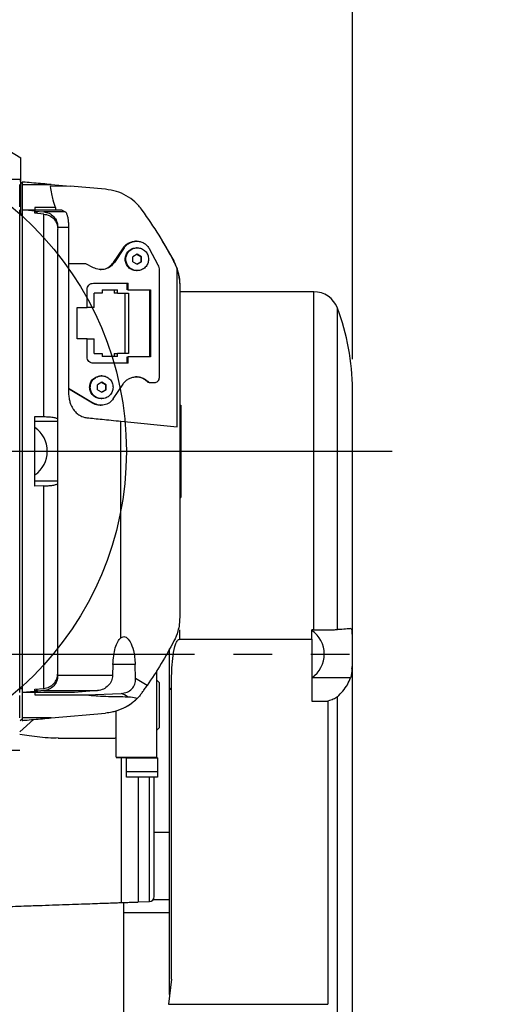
# Model space of a CAD drawing. Extents: x 0 to 841, y 0 to 594.
# Tile 36 of 142: x 105 to 121, y 364 to 396. Entities that reach past the tile are written whole.
import ezdxf

# ---------------------------------------------------------------- set-up
doc = ezdxf.new("R2010")
doc.units = 0
doc.linetypes.add('PHANTOM', pattern=[12.7, 6.35, -1.27, 1.27, -1.27, 1.27, -1.27])
doc.layers.get('0').update_dxf_attribs({"linetype": 'CONTINUOUS'})
doc.styles.add('SLDTEXTSTYLE0', font='TXT', dxfattribs={"width": 0.75})
doc.styles.add('SLDTEXTSTYLE2', font='TXT', dxfattribs={"width": 0.7})
doc.styles.add('SLDTEXTSTYLE3', font='TXT', dxfattribs={"width": 0.6875})
doc.dimstyles.new('SLDDIMSTYLE16', dxfattribs={"dimtxt": 3.5, "dimasz": 3.556, "dimexe": 0, "dimexo": 0.0625, "dimgap": 0.875, "dimtad": 1, "dimlfac": 2.5, "dimrnd": 1e-09, "dimzin": 12, "dimtxsty": 'SLDTEXTSTYLE0', "dimblk1": 'NONE', "dimblk2": 'NONE', "dimsah": 1, "dimcen": 0, "dimazin": 3, "dimtol": 1, "dimtp": 0.018, "dimtfac": 1, "dimtdec": 3, "dimtmove": 0, "dimatfit": 3, "dimtolj": 1})
doc.dimstyles.new('SLDDIMSTYLE17', dxfattribs={"dimtxt": 3.5, "dimasz": 3.556, "dimexe": 0, "dimexo": 0.0625, "dimgap": 0.875, "dimtad": 1, "dimlfac": 2.5, "dimrnd": 1e-09, "dimzin": 12, "dimtxsty": 'SLDTEXTSTYLE0', "dimblk1": 'NONE', "dimblk2": 'NONE', "dimsah": 1, "dimcen": 0, "dimazin": 3, "dimtol": 1, "dimtp": 0.012, "dimtfac": 1, "dimtdec": 3, "dimtmove": 0, "dimatfit": 3, "dimtolj": 1})
doc.dimstyles.new('SLDDIMSTYLE18', dxfattribs={"dimtxt": 3.5, "dimasz": 3.556, "dimexe": 0, "dimexo": 0.0625, "dimgap": 0.875, "dimtad": 1, "dimlfac": 2.5, "dimrnd": 1e-09, "dimzin": 12, "dimtxsty": 'SLDTEXTSTYLE0', "dimblk1": 'NONE', "dimblk2": 'NONE', "dimsah": 1, "dimcen": 0, "dimazin": 3, "dimtol": 1, "dimtp": 0.01, "dimtfac": 1, "dimtmove": 0, "dimatfit": 3, "dimtolj": 1})
doc.dimstyles.new('SLDDIMSTYLE2', dxfattribs={"dimtxt": 3.5, "dimasz": 3.556, "dimexe": 0, "dimexo": 0.0625, "dimgap": 0.875, "dimtad": 1, "dimlfac": 6, "dimrnd": 1e-09, "dimzin": 12, "dimtxsty": 'SLDTEXTSTYLE0', "dimsah": 1, "dimcen": 0.09, "dimazin": 3, "dimtfac": 1, "dimtofl": 0, "dimtmove": 0, "dimatfit": 3, "dimtolj": 1, "dimtzin": 12})

# ---------------------------------------------------------------- blocks, each defined once
blk = doc.blocks.new('_D_29')
at = {"color": 7, "linetype": 'CONTINUOUS'}
for p, q in [((80.243, 384.714), (80.243, 402.773)), ((115.909, 384.714), (115.909, 402.773)), ((115.909, 401.773), (80.243, 401.773))]:
    blk.add_line(p, q, dxfattribs=at)
for points in [[(80.243, 401.773), (83.799, 401.392), (83.799, 402.154)], [(115.909, 401.773), (112.353, 402.154), (112.353, 401.392)]]:
    blk.add_solid(points, dxfattribs=at)
at = {"color": 7, "linetype": 'CONTINUOUS', "char_height": 3.5, "attachment_point": 1, "style": 'SLDTEXTSTYLE0'}
for s, insert in [('(IP-model: 216)', (86.46, 406.285, -45.275)), ('214', (77.389, 406.285, -45.275))]:
    blk.add_mtext(s, dxfattribs=dict(at, insert=insert))
blk = doc.blocks.new('SW_CENTERMARKSYMBOL_7')
at = {"color": 0, "linetype": 'CONTINUOUS'}
blk.add_line((0.833, 0), (19.135, 0), dxfattribs=at)
blk = doc.blocks.new('_D_70')
at = {"color": 7, "linetype": 'CONTINUOUS'}
for centre, start, end in [((568.276, 493.681), 153.4349, 206.5651), ((564.64, 493.681), 333.4349, 26.5651)]:
    blk.add_arc(centre, 10.12, start, end, dxfattribs=at)
at = {"color": 7, "linetype": 'CONTINUOUS', "char_height": 3.5, "attachment_point": 1}
for s, insert, style in [('0.018', (562.054, 498.192, -108.66), 'SLDTEXTSTYLE0'), ('+', (559.225, 498.192, -108.66), 'SLDTEXTSTYLE0'), ('depth 3', (576.072, 493.72, -108.66), 'SLDTEXTSTYLE0'), ('%%c', (539.345, 493.667, -108.66), 'SLDTEXTSTYLE0'), ('12 H7', (544.623, 493.72, -108.66), 'SLDTEXTSTYLE2'), ('0', (562.054, 493.667, -108.66), 'SLDTEXTSTYLE0')]:
    blk.add_mtext(s, dxfattribs=dict(at, insert=insert, style=style))
blk = doc.blocks.new('_NONE')
blk = doc.blocks.new('_D_71')
at = {"color": 7, "linetype": 'CONTINUOUS'}
for centre, start, end in [((561.062, 536.749), 153.4349, 206.5651), ((557.426, 536.749), 333.4349, 26.5651)]:
    blk.add_arc(centre, 10.12, start, end, dxfattribs=at)
at = {"color": 7, "linetype": 'CONTINUOUS', "char_height": 3.5, "attachment_point": 1}
for s, insert, style in [('0.012', (554.839, 541.26, -108.66), 'SLDTEXTSTYLE0'), ('+', (552.01, 541.26, -108.66), 'SLDTEXTSTYLE0'), ('depth 4', (568.858, 536.788, -108.66), 'SLDTEXTSTYLE0'), ('%%c', (534.716, 536.735, -108.66), 'SLDTEXTSTYLE0'), ('4 H7', (539.995, 536.788, -108.66), 'SLDTEXTSTYLE3'), ('0', (554.839, 536.735, -108.66), 'SLDTEXTSTYLE0')]:
    blk.add_mtext(s, dxfattribs=dict(at, insert=insert, style=style))
blk = doc.blocks.new('_D_72')
at = {"color": 7, "linetype": 'CONTINUOUS'}
for centre, start, end in [((561.427, 563.816), 153.4349, 206.5651), ((555.205, 563.816), 333.4349, 26.5651)]:
    blk.add_arc(centre, 10.12, start, end, dxfattribs=at)
at = {"color": 7, "linetype": 'CONTINUOUS', "char_height": 3.5, "attachment_point": 1}
for s, insert, style in [('0.01', (555.205, 568.328, -108.66), 'SLDTEXTSTYLE0'), ('+', (552.375, 568.328, -108.66), 'SLDTEXTSTYLE0'), ('depth 5', (566.637, 563.855, -108.66), 'SLDTEXTSTYLE0'), ('2x', (530.254, 563.855, -108.66), 'SLDTEXTSTYLE0'), ('%%c', (535.081, 563.802, -108.66), 'SLDTEXTSTYLE0'), ('3 H7', (540.36, 563.855, -108.66), 'SLDTEXTSTYLE3'), ('0', (555.205, 563.802, -108.66), 'SLDTEXTSTYLE0')]:
    blk.add_mtext(s, dxfattribs=dict(at, insert=insert, style=style))

msp = doc.modelspace()

# ---------------------------------------------------------------- linework, layer by layer
at = {"color": 7, "linetype": 'CONTINUOUS'}
for p, q in [((104.5836, 391.5848), (105.0345, 391.3113)), ((105.0345, 389.6006), (105.0345, 391.3113)), ((105.0158, 390.5406), (105.0158, 390.606)), ((105.0158, 390.5273), (105.0761, 390.4748)), ((105.0761, 390.5226), (105.0761, 390.4393)), ((105.0761, 390.4393), (106.0287, 390.4393)), ((106.654, 390.3846), (105.9928, 390.3736)), ((106.0287, 390.4393), (106.654, 390.3846)), ((107.8105, 390.2834), (106.654, 390.3846)), ((105.4928, 389.5695), (105.0761, 389.606)), ((106.1719, 389.6813), (105.4928, 389.6813)), ((105.4928, 389.6813), (105.4928, 389.606)), ((106.1719, 389.6813), (106.1722, 389.606)), ((106.3601, 389.606), (106.4895, 389.5438)), ((104.9928, 389.4765), (105.0761, 389.4765)), ((105.0345, 389.6006), (105.0158, 389.6006)), ((105.0345, 389.4765), (105.0345, 389.6006)), ((105.4928, 389.4969), (105.4928, 389.5695)), ((105.4928, 389.5695), (105.7864, 389.5438)), ((105.7864, 389.4713), (105.4928, 389.4969)), ((105.5839, 389.4933), (105.4933, 389.5622)), ((106.4895, 389.5438), (105.7864, 389.5438)), ((105.7864, 382.8261), (105.7864, 389.4713)), ((106.2428, 389.0036), (106.2428, 389.0457)), ((106.2428, 389.0457), (106.5954, 389.0457)), ((106.5954, 389.0457), (106.5954, 383.6196)), ((109.6377, 388.6524), (110.0567, 387.9148)), ((108.0748, 387.8859), (108.3963, 388.3666)), ((108.4259, 388.3666), (108.1044, 387.8859)), ((108.3963, 388.3666), (108.4259, 388.3666)), ((108.8281, 388.581), (108.7961, 388.581)), ((108.8499, 388.3643), (108.8261, 388.3643)), ((109.5384, 387.7961), (109.2516, 388.3275)), ((108.8488, 388.1529), (108.7074, 388.0711)), ((108.7074, 387.9075), (108.7074, 388.0711)), ((108.9686, 388.0711), (108.838, 388.1466)), ((108.9903, 388.0711), (108.8488, 388.1529)), ((108.9686, 388.0711), (108.9903, 388.0711)), ((108.9686, 388.0711), (108.9686, 387.9075)), ((108.9903, 387.9075), (108.9903, 388.0711)), ((107.1651, 387.841), (106.5954, 387.841)), ((107.415, 387.71), (107.1651, 387.841)), ((108.1044, 387.8859), (108.0748, 387.8859)), ((108.7074, 387.9075), (108.8488, 387.8257)), ((108.838, 387.832), (108.9686, 387.9075)), ((108.8488, 387.8257), (108.9903, 387.9075)), ((108.9903, 387.9075), (108.9686, 387.9075)), ((110.055, 387.9148), (110.158, 387.6712)), ((110.158, 382.491), (110.158, 387.6712)), ((108.8261, 387.6143), (108.8499, 387.6143)), ((109.5784, 384.106), (109.5784, 387.6376)), ((110.1811, 387.5766), (110.2076, 387.5046)), ((107.4139, 387.2035), (108.5473, 387.2035)), ((108.5177, 386.9868), (108.5177, 387.2035)), ((108.5473, 386.9868), (108.5473, 387.2035)), ((110.242, 387.1987), (110.2427, 387.1641)), ((110.2428, 387.1462), (110.2428, 376.2324)), ((107.205, 386.406), (107.205, 386.9943)), ((107.7021, 386.881), (107.4358, 386.881)), ((107.4358, 386.406), (107.4358, 386.881)), ((107.7021, 386.981), (108.2015, 386.981)), ((107.7021, 386.981), (107.7021, 386.881)), ((108.0881, 386.981), (108.0881, 386.881)), ((108.2015, 386.881), (108.0881, 386.881)), ((108.2015, 386.881), (108.2015, 386.981)), ((108.2015, 386.881), (108.5676, 386.881)), ((108.4542, 384.8976), (108.4542, 386.881)), ((108.5473, 386.9868), (108.5177, 386.9868)), ((108.5473, 386.9868), (109.2838, 386.9868)), ((108.5676, 386.881), (108.5676, 384.8976)), ((109.2542, 386.9868), (109.2542, 384.7918)), ((109.2838, 386.9868), (109.2838, 384.7918)), ((114.639, 386.9226), (110.2428, 386.9226)), ((106.883, 386.406), (107.205, 386.406)), ((106.883, 385.3726), (106.883, 386.406)), ((107.4358, 386.406), (107.205, 386.406)), ((107.205, 385.3726), (106.883, 385.3726)), ((107.205, 384.7843), (107.205, 385.3726)), ((107.205, 385.3726), (107.4358, 385.3726)), ((107.4358, 384.8976), (107.4358, 385.3726)), ((107.4358, 384.8976), (107.7021, 384.8976)), ((107.7021, 384.8976), (107.7021, 384.7976)), ((108.2015, 384.7976), (107.7021, 384.7976)), ((108.0881, 384.8976), (108.0881, 384.7976)), ((108.0881, 384.8976), (108.2015, 384.8976)), ((108.2015, 384.7976), (108.2015, 384.8976)), ((108.5676, 384.8976), (108.2015, 384.8976)), ((108.5177, 384.5751), (108.5177, 384.7918)), ((108.5177, 384.7918), (108.5473, 384.7918)), ((108.5473, 384.5751), (108.5473, 384.7918)), ((109.2838, 384.7918), (108.5473, 384.7918)), ((108.5473, 384.5751), (107.4139, 384.5751)), ((107.6848, 384.1643), (107.661, 384.1643)), ((107.6838, 383.9529), (107.5423, 383.8711)), ((107.5423, 383.7075), (107.5423, 383.8711)), ((107.8035, 383.8711), (107.6729, 383.9466)), ((107.8252, 383.8711), (107.6838, 383.9529)), ((107.8035, 383.8711), (107.8252, 383.8711)), ((107.8035, 383.8711), (107.8035, 383.7075)), ((107.8252, 383.7075), (107.8252, 383.8711)), ((108.0634, 383.4127), (108.384, 383.8937)), ((109.2359, 383.9393), (109.2063, 383.9393)), ((109.2359, 383.9393), (109.412, 383.9393)), ((106.5954, 383.7592), (107.4132, 383.2667)), ((107.3835, 383.2667), (106.5954, 383.7413)), ((107.5423, 383.7075), (107.6838, 383.6257)), ((107.6729, 383.632), (107.8035, 383.7075)), ((107.6838, 383.6257), (107.8252, 383.7075)), ((107.8252, 383.7075), (107.8035, 383.7075)), ((107.4132, 383.2667), (107.3835, 383.2667)), ((107.6311, 383.1976), (107.6626, 383.1976)), ((107.661, 383.4143), (107.6848, 383.4143)), ((110.2428, 383.2056), (110.2761, 383.2056)), ((110.2761, 383.2056), (110.2761, 380.1726)), ((105.4928, 382.8306), (105.7864, 382.8261)), ((105.4928, 381.6893), (105.4928, 382.8306)), ((105.4928, 382.6741), (106.2428, 382.6741)), ((106.2428, 382.6741), (106.2428, 382.7396)), ((108.3132, 375.5692), (108.3132, 382.6751)), ((108.3132, 382.6751), (110.158, 382.491)), ((105.4928, 380.548), (105.4928, 381.6893)), ((106.2428, 380.7045), (105.4928, 380.7045)), ((106.2428, 380.639), (106.2428, 380.7045)), ((105.7864, 380.5525), (105.4928, 380.548)), ((105.7864, 373.9073), (105.7864, 380.5525)), ((110.2428, 380.1726), (110.2761, 380.1726)), ((114.6388, 375.8282), (114.6388, 376.5893)), ((114.6388, 375.8282), (114.5761, 375.8282)), ((114.5761, 375.52), (114.5761, 375.8282)), ((110.2428, 375.52), (114.5761, 375.52)), ((114.5761, 375.52), (114.5761, 373.4926)), ((109.9095, 373.9152), (109.9095, 375.2046)), ((108.0537, 374.6932), (108.0428, 374.3329)), ((108.7962, 374.2282), (108.7811, 374.6932)), ((115.9095, 361.9647), (115.9095, 374.684)), ((106.2428, 374.3329), (106.2428, 374.375)), ((108.0428, 374.3329), (106.2428, 374.3329)), ((109.1712, 373.9984), (108.7962, 374.2282)), ((109.5766, 374.0888), (109.4761, 374.1893)), ((115.8506, 374.2575), (114.5761, 374.2575)), ((104.9928, 373.9021), (105.0761, 373.9021)), ((105.4928, 373.8091), (105.0761, 373.7726)), ((105.4928, 373.8817), (105.7864, 373.9073)), ((105.4928, 373.8091), (105.4928, 373.8817)), ((105.7864, 373.8348), (105.4928, 373.8091)), ((105.493, 373.8162), (105.5729, 373.8759)), ((105.7864, 373.8348), (107.5461, 373.8348)), ((107.5461, 373.8348), (106.7959, 373.7726)), ((109.9095, 363.8656), (109.9095, 373.9152)), ((109.9686, 364.3642), (109.9686, 373.8645)), ((105.4928, 373.7726), (105.4928, 373.6973)), ((105.4928, 373.6973), (107.1926, 373.6973)), ((107.1926, 373.6973), (108.3252, 373.743)), ((114.5761, 373.4926), (115.1068, 373.4926)), ((115.1068, 373.4926), (115.1068, 363.543)), ((115.4174, 361.2502), (115.4174, 373.6338)), ((104.9928, 372.4862), (105.4406, 372.8878)), ((105.0761, 372.8981), (105.0093, 372.8393)), ((106.0287, 372.9393), (105.0761, 372.9393)), ((105.0761, 372.9393), (105.0761, 372.856)), ((106.0287, 372.9393), (107.8105, 373.0952)), ((109.4761, 372.5226), (109.5766, 372.6231)), ((106.2513, 372.2726), (108.1095, 372.2726)), ((100.7517, 371.8832), (104.9931, 371.8832)), ((108.1595, 371.6508), (109.4928, 371.6508)), ((108.4928, 371.6255), (108.1595, 371.6255)), ((108.4928, 371.6255), (109.4928, 371.6255)), ((108.4928, 371.1687), (108.4928, 371.6255)), ((109.5095, 371.6255), (109.4928, 371.6255)), ((109.5095, 371.6269), (109.5095, 371.6255)), ((109.5095, 371.6255), (109.5095, 371.1687)), ((109.5095, 371.1687), (108.4928, 371.1687)), ((108.4928, 370.9998), (108.4928, 371.1687)), ((109.5095, 370.9998), (108.4928, 370.9998)), ((109.5095, 371.1687), (109.5095, 370.9998)), ((109.4095, 369.1893), (109.9095, 369.1893)), ((108.4125, 366.5511), (108.4125, 366.8836)), ((108.8806, 366.9), (109.2486, 366.9128)), ((109.3813, 366.9866), (109.9095, 366.9866)), ((108.4125, 366.5511), (109.9095, 366.5511)), ((108.4125, 361.623), (108.4125, 366.5511)), ((109.9686, 364.3642), (109.8712, 363.543)), ((109.8712, 363.543), (115.1068, 363.543))]:
    msp.add_line(p, q, dxfattribs=at)
at = {"color": 8, "linetype": 'CONTINUOUS'}
for p, q in [((115.4174, 375.8378), (115.4174, 386.3861)), ((110.2428, 375.52), (110.2428, 375.8334)), ((108.7811, 374.6932), (108.0537, 374.6932)), ((108.3361, 366.8809), (108.3361, 371.6255)), ((108.8806, 370.9998), (108.8806, 366.9)), ((109.2486, 366.9128), (109.2486, 370.9998))]:
    msp.add_line(p, q, dxfattribs=at)
at = {"color": 7, "linetype": 'PHANTOM'}
msp.add_line((78.9829, 375.0356), (116.9844, 375.0356), dxfattribs=at)
at = {"color": 7, "linetype": 'CONTINUOUS'}
msp.add_lwpolyline([(108.3361, 366.8809), (108.397, 366.883), (108.4642, 366.8854), (108.5441, 366.8882), (108.5884, 366.8897), (108.6117, 366.8905), (108.6236, 366.8909), (108.6296, 366.8912), (108.6326, 366.8913), (108.6341, 366.8913), (108.6349, 366.8913), (108.6352, 366.8914), (108.6354, 366.8914), (108.6355, 366.8914), (108.6356, 366.8914), (108.6356, 366.8914), (108.6356, 366.8914), (108.6356, 366.8914), (108.6356, 366.8914), (108.6356, 366.8914), (108.6356, 366.8914), (108.6356, 366.8914), (108.6627, 366.8923), (108.6961, 366.8935), (108.736, 366.8949), (108.7822, 366.8965), (108.7974, 366.897), (108.8117, 366.8975), (108.8238, 366.8979), (108.8381, 366.8985), (108.8411, 366.8986), (108.8417, 366.8986), (108.8419, 366.8986), (108.842, 366.8986), (108.842, 366.8986), (108.842, 366.8986), (108.842, 366.8986), (108.842, 366.8986), (108.842, 366.8986), (108.842, 366.8986), (108.8622, 366.8993), (108.8652, 366.8994)], dxfattribs=at)
msp.add_circle((98.0761, 381.6893), 10.4167, dxfattribs=at)
for centre, radius, start, end in [((108.5761, 387.1462), 1.6667, 6.22224, 27.46112), ((114.6388, 386.0892), 0.8333, 20.87007, 89.86646), ((108.4095, 383.7142), 7.5, 0, 20.87007), ((104.9481, 381.6893), 0.95, 0, 54.98395), ((104.9481, 381.6893), 0.95, 304.97246, 0), ((114.0481, 375.0356), 0.9385, 0, 55.73375), ((114.0481, 375.0356), 0.9385, 304.22354, 0), ((115.3596, 374.6847), 0.5499, 346.07828, 359.92205), ((109.9812, 373.939), 0.0755, 198.36703, 260.40461), ((107.7597, 372.4053), 1.4523, 57.81594, 67.08432), ((107.6652, 374.7555), 1.6667, 296.63443, 317.70461), ((108.1095, 372.3226), 0.05, 270, 0), ((109.2428, 367.0794), 0.1667, 272, 0), ((108.9097, 366.0672), 0.8333, 92, 93.02663)]:
    msp.add_arc(centre, radius, start, end, dxfattribs=at)
for points, knots in [([(105.0158, 390.606), (105.0084, 390.606), (104.9936, 390.606), (104.8765, 390.606), (104.7622, 390.606), (104.6886, 390.606), (104.6793, 390.606)], [0, 0, 0, 0, 0.31789498, 0.6357949, 0.95368641, 1, 1, 1, 1]), ([(104.9928, 389.7072), (104.9928, 389.783), (104.9928, 389.9367), (104.9928, 390.2701), (104.9928, 390.4393)], [0, 0, 0, 0, 0.49273573, 1, 1, 1, 1]), ([(106.0287, 390.4393), (105.8369, 390.4561), (105.5392, 390.4821), (105.2215, 390.51), (105.1081, 390.5198), (105.0799, 390.5223), (105.0774, 390.5225), (105.0761, 390.5226)], [0, 0, 0, 0, 0.5317514, 0.8253237, 0.9226361, 0.962776, 1, 1, 1, 1]), ([(105.0761, 390.4393), (105.0761, 390.2735), (105.0761, 389.9418), (105.0761, 389.6619), (105.0761, 389.6246), (105.0761, 389.606)], [0, 0, 0, 0, 0.3333339, 0.6666671, 1, 1, 1, 1]), ([(105.9928, 390.3736), (106.0222, 390.2135), (106.0809, 389.8931), (106.1416, 389.7519), (106.1719, 389.6813)], [0, 0, 0, 0, 0.5, 1, 1, 1, 1]), ([(109.0158, 389.5997), (108.9381, 389.694), (108.7862, 389.8784), (108.4927, 390.082), (108.1673, 390.2295), (107.9312, 390.2651), (107.8105, 390.2834)], [0, 0, 0, 0, 0.2557647, 0.4999814, 0.7442115, 1, 1, 1, 1]), ([(104.9928, 373.7726), (104.9928, 373.7857), (104.9928, 373.8118), (104.9928, 374.0222), (104.9928, 374.3539), (104.9928, 374.8138), (104.9928, 375.3906), (104.9928, 376.0754), (104.9928, 376.8562), (104.9928, 377.7196), (104.9928, 378.6511), (104.9928, 379.6345), (104.9928, 380.653), (104.9928, 381.6893), (104.9928, 382.7256), (104.9928, 383.7441), (104.9928, 384.7275), (104.9928, 385.659), (104.9928, 386.5224), (104.9928, 387.3032), (104.9928, 387.988), (104.9928, 388.5648), (104.9928, 389.0247), (104.9928, 389.3565), (104.9928, 389.5667), (104.9928, 389.5929), (104.9928, 389.606)], [0, 0, 0, 0, 0.0416668, 0.0833333, 0.1249999, 0.1666668, 0.2083336, 0.2499999, 0.2916667, 0.3333335, 0.3750003, 0.416667, 0.4583333, 0.4999998, 0.541667, 0.5833334, 0.6250001, 0.6666669, 0.7083336, 0.7499999, 0.7916666, 0.8333334, 0.875, 0.9166669, 0.9583332, 1, 1, 1, 1]), ([(105.0761, 389.606), (105.0761, 389.5929), (105.0761, 389.5667), (105.0761, 389.3565), (105.0761, 389.0247), (105.0761, 388.5648), (105.0761, 387.988), (105.0761, 387.3032), (105.0761, 386.5224), (105.0761, 385.659), (105.0761, 384.7275), (105.0761, 383.7441), (105.0761, 382.7256), (105.0761, 382.0347), (105.0761, 381.6893)], [0, 0, 0, 0, 0.0833336, 0.1666662, 0.2499998, 0.333333, 0.4166665, 0.5, 0.5833324, 0.6666659, 0.7499995, 0.8333329, 0.9166656, 1, 1, 1, 1]), ([(105.0761, 389.606), (105.0915, 389.606), (105.1223, 389.606), (105.3757, 389.606), (105.7666, 389.606), (106.1623, 389.606), (106.3601, 389.606)], [0, 0, 0, 0, 0.24999943, 0.49999994, 0.75000032, 1, 1, 1, 1]), ([(105.7864, 389.5438), (105.8456, 389.5323), (105.9679, 389.5086), (106.1148, 389.3945), (106.221, 389.2356), (106.2352, 389.1119), (106.2428, 389.0457)], [0, 0, 0, 0, 0.2421707, 0.4997937, 0.7323476, 1, 1, 1, 1]), ([(105.7864, 389.4713), (105.8475, 389.4592), (105.9698, 389.4352), (106.1194, 389.3181), (106.2228, 389.1594), (106.2362, 389.0361), (106.2428, 388.9745)], [0, 0, 0, 0, 0.2501898, 0.5002957, 0.7502873, 1, 1, 1, 1]), ([(106.4895, 389.5438), (106.4974, 389.538), (106.5121, 389.5271), (106.5316, 389.4874), (106.5474, 389.4422), (106.5612, 389.3898), (106.5723, 389.3347), (106.5807, 389.2778), (106.5857, 389.2357), (106.5899, 389.1917), (106.5929, 389.1456), (106.5946, 389.1036), (106.5953, 389.07), (106.5954, 389.0537), (106.5954, 389.0457)], [0, 0, 0, 0, 0.2111634, 0.3936188, 0.5201419, 0.6364834, 0.7692805, 0.8250018, 0.8738824, 0.9161766, 0.9504209, 0.9772985, 0.9889394, 1, 1, 1, 1]), ([(110.055, 387.9148), (109.8973, 388.2051), (109.5818, 388.7859), (109.2045, 389.3284), (109.0158, 389.5997)], [0, 0, 0, 0, 0.4999761, 1, 1, 1, 1]), ([(106.2428, 382.7396), (106.2428, 382.9871), (106.2428, 383.4873), (106.2428, 384.2225), (106.2428, 385.0698), (106.2428, 385.9932), (106.2428, 386.8217), (106.2428, 387.4547), (106.2428, 387.9252), (106.2428, 388.3761), (106.2428, 388.765), (106.2428, 388.9056), (106.2428, 388.9745)], [0, 0, 0, 0, 0.0795419, 0.16071431, 0.24342635, 0.3708278, 0.49998832, 0.58612526, 0.67174417, 0.75671305, 0.88073214, 1, 1, 1, 1]), ([(108.3963, 388.3666), (108.4218, 388.3993), (108.473, 388.4648), (108.578, 388.5333), (108.6884, 388.5751), (108.7637, 388.5775), (108.7975, 388.5786)], [0, 0, 0, 0, 0.2620135, 0.5240367, 0.7860383, 1, 1, 1, 1]), ([(108.4259, 388.3666), (108.4515, 388.3993), (108.5026, 388.4646), (108.6077, 388.5338), (108.7253, 388.5757), (108.85, 388.5857), (108.9732, 388.5639), (109.0864, 388.5111), (109.1844, 388.4323), (109.2292, 388.3624), (109.2516, 388.3275)], [0, 0, 0, 0, 0.125001, 0.2500068, 0.3750027, 0.5000052, 0.6250053, 0.7500093, 0.8750066, 1, 1, 1, 1]), ([(108.4526, 387.9893), (108.4583, 388.0384), (108.4695, 388.1367), (108.5561, 388.2607), (108.6799, 388.3474), (108.7781, 388.3587), (108.8271, 388.3643)], [0, 0, 0, 0, 0.250006, 0.5, 0.7499957, 1, 1, 1, 1]), ([(108.4743, 387.9893), (108.48, 388.0384), (108.4912, 388.1365), (108.5778, 388.2614), (108.7016, 388.3448), (108.8488, 388.3741), (108.996, 388.3448), (109.1198, 388.2614), (109.2064, 388.1365), (109.2177, 388.0384), (109.2233, 387.9893)], [0, 0, 0, 0, 0.125003, 0.2500001, 0.3749979, 0.5000001, 0.6250022, 0.7499992, 0.8749971, 1, 1, 1, 1]), ([(108.8271, 387.6143), (108.7781, 387.6199), (108.6799, 387.6312), (108.5561, 387.7179), (108.4695, 387.8419), (108.4583, 387.9402), (108.4526, 387.9893)], [0, 0, 0, 0, 0.2499996, 0.5000094, 0.7499988, 1, 1, 1, 1]), ([(109.2233, 387.9893), (109.2177, 387.9402), (109.2064, 387.8421), (109.1198, 387.7172), (108.996, 387.6338), (108.8488, 387.6045), (108.7016, 387.6338), (108.5778, 387.7172), (108.4912, 387.8421), (108.48, 387.9402), (108.4743, 387.9893)], [0, 0, 0, 0, 0.1250005, 0.2499961, 0.3750001, 0.4999999, 0.6249997, 0.7500046, 0.8749993, 1, 1, 1, 1]), ([(108.1044, 387.8859), (108.0625, 387.8357), (107.9787, 387.7352), (107.796, 387.6554), (107.5974, 387.638), (107.4758, 387.686), (107.415, 387.71)], [0, 0, 0, 0, 0.2500055, 0.5000059, 0.750003, 1, 1, 1, 1]), ([(107.6317, 387.657), (107.6761, 387.6572), (107.7854, 387.6578), (107.9491, 387.737), (108.0329, 387.8362), (108.0748, 387.8859)], [0, 0, 0, 0, 0.2545415, 0.6272667, 1, 1, 1, 1]), ([(109.5784, 387.6376), (109.5767, 387.6653), (109.5732, 387.7206), (109.55, 387.771), (109.5384, 387.7961)], [0, 0, 0, 0, 0.5000385, 1, 1, 1, 1]), ([(110.158, 387.6712), (110.1818, 387.5889), (110.2161, 387.4704), (110.2395, 387.2819), (110.2417, 387.1907), (110.2428, 387.1462)], [0, 0, 0, 0, 0.5380264, 0.7745758, 1, 1, 1, 1]), ([(107.205, 386.9943), (107.2082, 387.0217), (107.2144, 387.0765), (107.2627, 387.1457), (107.3318, 387.194), (107.3865, 387.2003), (107.4139, 387.2035)], [0, 0, 0, 0, 0.2499603, 0.4999961, 0.7499993, 1, 1, 1, 1]), ([(107.4139, 384.5751), (107.3865, 384.5783), (107.3318, 384.5846), (107.2627, 384.6329), (107.2144, 384.7021), (107.2082, 384.7569), (107.205, 384.7843)], [0, 0, 0, 0, 0.2500074, 0.5000053, 0.7499852, 1, 1, 1, 1]), ([(107.2876, 383.7893), (107.2932, 383.8384), (107.3045, 383.9367), (107.3911, 384.0607), (107.5148, 384.1474), (107.613, 384.1587), (107.6621, 384.1643)], [0, 0, 0, 0, 0.2500058, 0.5000009, 0.7499957, 1, 1, 1, 1]), ([(107.3093, 383.7893), (107.3149, 383.8384), (107.3262, 383.9365), (107.4128, 384.0614), (107.5365, 384.1448), (107.6838, 384.1741), (107.831, 384.1448), (107.9548, 384.0614), (108.0414, 383.9365), (108.0526, 383.8384), (108.0582, 383.7893)], [0, 0, 0, 0, 0.125003, 0.2500004, 0.3749978, 0.5, 0.6250027, 0.7499996, 0.874997, 1, 1, 1, 1]), ([(108.384, 383.8937), (108.4091, 383.9265), (108.4595, 383.9921), (108.5612, 384.065), (108.6755, 384.114), (108.7983, 384.135), (108.9226, 384.1272), (109.0414, 384.0907), (109.1503, 384.0291), (109.2074, 383.9692), (109.2359, 383.9393)], [0, 0, 0, 0, 0.1250071, 0.250005, 0.3750048, 0.5000041, 0.6250045, 0.75, 0.8750001, 1, 1, 1, 1]), ([(109.2063, 383.9393), (109.1777, 383.9693), (109.1206, 384.0292), (109.0118, 384.0902), (108.9021, 384.1264), (108.829, 384.1278), (108.7971, 384.1284)], [0, 0, 0, 0, 0.2652211, 0.5304445, 0.7956572, 1, 1, 1, 1]), ([(107.6621, 383.4143), (107.613, 383.4199), (107.5148, 383.4312), (107.3911, 383.5179), (107.3045, 383.6419), (107.2932, 383.7402), (107.2876, 383.7893)], [0, 0, 0, 0, 0.24999959, 0.50000849, 0.74999894, 1, 1, 1, 1]), ([(108.0582, 383.7893), (108.0526, 383.7402), (108.0414, 383.6421), (107.9548, 383.5172), (107.831, 383.4338), (107.6838, 383.4045), (107.5365, 383.4338), (107.4128, 383.5172), (107.3262, 383.6421), (107.3149, 383.7402), (107.3093, 383.7893)], [0, 0, 0, 0, 0.1250006, 0.2499957, 0.3749997, 0.5, 0.6249999, 0.7500043, 0.8749994, 1, 1, 1, 1]), ([(109.412, 383.9393), (109.4338, 383.9418), (109.4774, 383.9468), (109.5324, 383.9854), (109.5709, 384.0404), (109.5759, 384.0841), (109.5784, 384.106)], [0, 0, 0, 0, 0.2499963, 0.5000291, 0.7500078, 1, 1, 1, 1]), ([(106.5954, 383.6196), (106.5955, 383.6076), (106.5957, 383.583), (106.5983, 383.5321), (106.6086, 383.4322), (106.6284, 383.3458), (106.6531, 383.2663), (106.6801, 383.1975), (106.7164, 383.1242), (106.7587, 383.0578), (106.8037, 383.0006), (106.8511, 382.9506), (106.9032, 382.9062), (106.9651, 382.8643), (107.0374, 382.8276), (107.1167, 382.8009), (107.172, 382.7929), (107.1958, 382.7894)], [0, 0, 0, 0, 0.0107201, 0.0219824, 0.0476543, 0.1183566, 0.1602905, 0.2087204, 0.2819005, 0.3692189, 0.4367075, 0.5124765, 0.6013403, 0.6802786, 0.7889391, 0.9088702, 1, 1, 1, 1]), ([(115.9095, 376.5893), (115.9095, 376.8804), (115.9095, 377.4628), (115.9095, 378.3232), (115.9095, 379.1576), (115.9095, 379.9534), (115.9095, 380.6988), (115.9095, 381.3824), (115.9095, 381.9941), (115.9095, 382.5247), (115.9095, 382.9659), (115.9095, 383.3123), (115.9095, 383.5546), (115.9095, 383.6947), (115.9095, 383.7026), (115.9095, 383.7061)], [0, 0, 0, 0, 0.0780491, 0.1561006, 0.2341503, 0.3121997, 0.39025, 0.468301, 0.5463514, 0.6244015, 0.7024521, 0.7805021, 0.8585521, 0.9366023, 1, 1, 1, 1]), ([(107.632, 383.2061), (107.6061, 383.204), (107.5188, 383.1966), (107.4394, 383.2378), (107.3835, 383.2667)], [0, 0, 0, 0, 0.2961711, 1, 1, 1, 1]), ([(108.0634, 383.4127), (108.0236, 383.3653), (107.9442, 383.2707), (107.7697, 383.199), (107.5814, 383.1893), (107.4692, 383.2409), (107.4132, 383.2667)], [0, 0, 0, 0, 0.25000545, 0.500003, 0.75000284, 1, 1, 1, 1]), ([(105.7864, 382.8261), (105.8476, 382.824), (105.9699, 382.8198), (106.1194, 382.7994), (106.2228, 382.7718), (106.2362, 382.7503), (106.2428, 382.7396)], [0, 0, 0, 0, 0.2506386, 0.5005054, 0.7506024, 1, 1, 1, 1]), ([(106.2428, 380.7045), (106.2428, 380.7364), (106.2428, 380.8001), (106.2428, 381.0348), (106.2428, 381.3399), (106.2428, 381.6893), (106.2428, 382.0387), (106.2428, 382.3438), (106.2428, 382.5785), (106.2428, 382.6422), (106.2428, 382.6741)], [0, 0, 0, 0, 0.125002, 0.2500022, 0.375001, 0.4999977, 0.6250014, 0.7500003, 0.8750005, 1, 1, 1, 1]), ([(107.1958, 382.7894), (107.3559, 382.7726), (107.676, 382.739), (108.1008, 382.6964), (108.3132, 382.6751)], [0, 0, 0, 0, 0.499965, 1, 1, 1, 1]), ([(105.0761, 381.6893), (105.0761, 381.3439), (105.0761, 380.653), (105.0761, 379.6345), (105.0761, 378.6511), (105.0761, 377.7196), (105.0761, 376.8562), (105.0761, 376.0754), (105.0761, 375.3906), (105.0761, 374.8138), (105.0761, 374.3539), (105.0761, 374.0222), (105.0761, 373.8118), (105.0761, 373.7857), (105.0761, 373.7726)], [0, 0, 0, 0, 0.0833329, 0.1666657, 0.2499991, 0.3333328, 0.4166664, 0.5, 0.5833326, 0.6666662, 0.7500002, 0.8333334, 0.9166663, 1, 1, 1, 1]), ([(105.7864, 380.5525), (105.8476, 380.5546), (105.9699, 380.5588), (106.1194, 380.5792), (106.2228, 380.6068), (106.2362, 380.6283), (106.2428, 380.639)], [0, 0, 0, 0, 0.2506153, 0.5005102, 0.7505786, 1, 1, 1, 1]), ([(106.2428, 374.4041), (106.2428, 374.4464), (106.2428, 374.5317), (106.2428, 374.7592), (106.2428, 375.1161), (106.2428, 375.665), (106.2428, 376.3654), (106.2428, 377.0733), (106.2428, 377.7335), (106.2428, 378.5462), (106.2428, 379.5126), (106.2428, 380.2684), (106.2428, 380.639)], [0, 0, 0, 0, 0.07953967, 0.16071319, 0.24342564, 0.37082712, 0.49998876, 0.58612472, 0.67174419, 0.75671451, 0.88073163, 1, 1, 1, 1]), ([(115.9095, 374.684), (115.9095, 374.9971), (115.9095, 375.6234), (115.9095, 376.2673), (115.9095, 376.5893)], [0, 0, 0, 0, 0.4999956, 1, 1, 1, 1]), ([(110.2428, 376.2324), (110.2397, 376.1573), (110.233, 375.9979), (110.1709, 375.7152), (110.1013, 375.5641), (110.055, 375.4638)], [0, 0, 0, 0, 0.2306561, 0.4894637, 1, 1, 1, 1]), ([(114.6388, 375.8282), (114.722, 375.8284), (114.8898, 375.8286), (115.1148, 375.8307), (115.3053, 375.8337), (115.3791, 375.8364), (115.4174, 375.8378)], [0, 0, 0, 0, 0.24795073, 0.50013795, 0.74075101, 1, 1, 1, 1]), ([(115.8503, 375.8688), (115.804, 375.8635), (115.7114, 375.853), (115.5154, 375.8429), (115.4174, 375.8378)], [0, 0, 0, 0, 0.50004592, 1, 1, 1, 1]), ([(115.8503, 375.8688), (115.8594, 375.8637), (115.8779, 375.8534), (115.8933, 375.7564), (115.9022, 375.6103), (115.9059, 375.423), (115.9069, 375.2012), (115.9059, 374.9673), (115.9028, 374.7413), (115.8963, 374.6121), (115.8933, 374.5524)], [0, 0, 0, 0, 0.12999952, 0.26132676, 0.3751206, 0.50730962, 0.6303691, 0.75408808, 0.88637774, 1, 1, 1, 1]), ([(108.0537, 374.6932), (108.0595, 374.7907), (108.0714, 374.9886), (108.1272, 375.2483), (108.2075, 375.4604), (108.2774, 375.5324), (108.3132, 375.5692)], [0, 0, 0, 0, 0.23802361, 0.48301548, 0.73531474, 1, 1, 1, 1]), ([(108.3132, 375.5692), (108.3444, 375.5861), (108.4022, 375.6174), (108.5088, 375.5869), (108.6249, 375.4575), (108.7167, 375.2045), (108.7668, 374.9361), (108.7764, 374.7731), (108.7811, 374.6932)], [0, 0, 0, 0, 0.1504049, 0.277916, 0.5050825, 0.7286662, 0.8669583, 1, 1, 1, 1]), ([(110.055, 375.4638), (109.9176, 375.2104), (109.631, 374.6819), (109.3286, 374.2324), (109.1712, 373.9984)], [0, 0, 0, 0, 0.4794567, 1, 1, 1, 1]), ([(109.9686, 373.8645), (109.9713, 374.1045), (109.9756, 374.4805), (110.024, 374.9859), (110.0749, 375.2842), (110.1511, 375.449), (110.1861, 375.4948), (110.2124, 375.5131), (110.2301, 375.5192), (110.2386, 375.5198), (110.2428, 375.52)], [0, 0, 0, 0, 0.4182641, 0.6553304, 0.8875249, 0.9393923, 0.9688223, 0.9856123, 0.9929704, 1, 1, 1, 1]), ([(109.4928, 371.6508), (109.4928, 372.0518), (109.4928, 372.8538), (109.4928, 373.8128), (109.4928, 374.3663), (109.4928, 374.4923)], [0, 0, 0, 0, 0.4357545, 0.8715197, 1, 1, 1, 1]), ([(115.8933, 374.5524), (115.8885, 374.4893), (115.8789, 374.3626), (115.8601, 374.2926), (115.8506, 374.2575)], [0, 0, 0, 0, 0.4984492, 1, 1, 1, 1]), ([(105.7864, 373.9073), (105.8476, 373.9194), (105.9699, 373.9435), (106.1194, 374.0605), (106.2228, 374.2192), (106.2362, 374.3425), (106.2428, 374.4041)], [0, 0, 0, 0, 0.2504279, 0.500231, 0.7504029, 1, 1, 1, 1]), ([(106.2428, 374.3329), (106.2352, 374.2667), (106.221, 374.1429), (106.1148, 373.9841), (105.9679, 373.87), (105.8456, 373.8463), (105.7864, 373.8348)], [0, 0, 0, 0, 0.2676499, 0.5002244, 0.7578767, 1, 1, 1, 1]), ([(108.0428, 374.3329), (108.0343, 374.2727), (108.0167, 374.1496), (107.9049, 373.9913), (107.744, 373.8721), (107.6126, 373.8473), (107.5461, 373.8348)], [0, 0, 0, 0, 0.2357332, 0.4825562, 0.7380802, 1, 1, 1, 1]), ([(108.3252, 373.743), (108.3918, 373.7522), (108.5204, 373.77), (108.6778, 373.8837), (108.7818, 374.0426), (108.7913, 374.1657), (108.7962, 374.2282)], [0, 0, 0, 0, 0.2649109, 0.5116414, 0.7522275, 1, 1, 1, 1]), ([(115.4174, 373.6338), (115.4789, 373.6959), (115.6071, 373.8254), (115.7561, 374.0339), (115.8183, 374.1811), (115.8506, 374.2575)], [0, 0, 0, 0, 0.3066726, 0.6400602, 1, 1, 1, 1]), ([(109.0158, 373.7789), (109.0037, 373.7625), (108.9791, 373.7294), (108.9221, 373.6592), (108.8828, 373.6178), (108.8548, 373.5882)], [0, 0, 0, 0, 0.2181596, 0.4421041, 1, 1, 1, 1]), ([(109.0158, 373.7789), (109.028, 373.7959), (109.0536, 373.8313), (109.0937, 373.8877), (109.1354, 373.9469), (109.1587, 373.9804), (109.1712, 373.9984)], [0, 0, 0, 0, 0.1840691, 0.3834288, 0.6682719, 1, 1, 1, 1]), ([(109.5761, 373.356), (109.5761, 373.4521), (109.5761, 373.6442), (109.5761, 373.8866), (109.5761, 374.0562), (109.5761, 374.0783), (109.5761, 374.0893)], [0, 0, 0, 0, 0.250004, 0.4999979, 0.7499989, 1, 1, 1, 1]), ([(104.9928, 372.9393), (104.9928, 373.1085), (104.9928, 373.442), (104.9928, 373.5956), (104.9928, 373.6714)], [0, 0, 0, 0, 0.5072655, 1, 1, 1, 1]), ([(106.7959, 373.7726), (106.5313, 373.7726), (106.0021, 373.7726), (105.4781, 373.7726), (105.1381, 373.7726), (105.0968, 373.7726), (105.0761, 373.7726)], [0, 0, 0, 0, 0.25, 0.5000001, 0.7500001, 1, 1, 1, 1]), ([(105.0761, 373.7726), (105.0761, 373.754), (105.0761, 373.7166), (105.0761, 373.4368), (105.0761, 373.1051), (105.0761, 372.9393)], [0, 0, 0, 0, 0.3333324, 0.6666653, 1, 1, 1, 1]), ([(107.1926, 373.6973), (107.2386, 373.6913), (107.3384, 373.6784), (107.5834, 373.6601), (107.9856, 373.6425), (108.3215, 373.6376), (108.5333, 373.6344)], [0, 0, 0, 0, 0.1506697, 0.3273942, 0.5760797, 1, 1, 1, 1]), ([(108.8548, 373.5882), (108.8348, 373.5683), (108.7958, 373.5296), (108.724, 373.4671), (108.647, 373.4076), (108.5663, 373.3522), (108.477, 373.2985), (108.3788, 373.248), (108.2712, 373.2012), (108.1533, 373.1605), (108.0083, 373.1206), (107.8825, 373.1045), (107.8105, 373.0952)], [0, 0, 0, 0, 0.1494991, 0.2905438, 0.4001263, 0.5024317, 0.5989659, 0.6867325, 0.766265, 0.8425202, 0.90979, 1, 1, 1, 1]), ([(108.5333, 373.6344), (108.5397, 373.6343), (108.5535, 373.634), (108.5891, 373.6317), (108.7054, 373.6192), (108.7873, 373.6022), (108.8548, 373.5882)], [0, 0, 0, 0, 0.0412146, 0.0891235, 0.2496272, 1, 1, 1, 1]), ([(115.4174, 373.6338), (115.3779, 373.6043), (115.3038, 373.5488), (115.1695, 373.5105), (115.1068, 373.4926)], [0, 0, 0, 0, 0.53240667, 1, 1, 1, 1]), ([(108.1595, 371.6508), (108.1595, 372.0491), (108.1595, 372.5435), (108.1595, 373.0633), (108.1595, 373.1644)], [0, 0, 0, 0, 0.8056757, 1, 1, 1, 1]), ([(109.5761, 372.6226), (109.5761, 372.6337), (109.5761, 372.6557), (109.5761, 372.8253), (109.5761, 373.0677), (109.5761, 373.2599), (109.5761, 373.356)], [0, 0, 0, 0, 0.25000106, 0.50000212, 0.74999595, 1, 1, 1, 1]), ([(105.0761, 372.856), (105.0774, 372.8561), (105.0799, 372.8563), (105.1081, 372.8587), (105.2215, 372.8687), (105.5392, 372.8965), (105.8369, 372.9225), (106.0287, 372.9393)], [0, 0, 0, 0, 0.03723235, 0.07736397, 0.17467728, 0.46825037, 1, 1, 1, 1]), ([(106.2513, 372.2814), (106.1712, 372.2791), (105.9756, 372.2736), (105.657, 372.304), (105.3184, 372.3433), (105.0954, 372.3788), (104.9928, 372.3952)], [0, 0, 0, 0, 0.1962952, 0.4793228, 0.7606925, 1, 1, 1, 1]), ([(109.4095, 367.0794), (109.4095, 367.0871), (109.4095, 367.1025), (109.4095, 367.2302), (109.4095, 367.4386), (109.4095, 367.7445), (109.4095, 368.1417), (109.4095, 368.6354), (109.4095, 369.2159), (109.4095, 369.8841), (109.4095, 370.4817), (109.4095, 370.8759), (109.4095, 370.9998)], [0, 0, 0, 0, 0.0977242, 0.1954584, 0.29905, 0.4026515, 0.5105608, 0.6184803, 0.7283968, 0.8389002, 0.9494042, 1, 1, 1, 1]), ([(103.6521, 366.7173), (103.9006, 366.726), (104.4053, 366.7437), (105.0611, 366.7665), (105.6172, 366.786), (106.0806, 366.8022), (106.5233, 366.8176), (106.9353, 366.832), (107.3084, 366.845), (107.639, 366.8566), (107.9238, 366.8665), (108.1649, 366.875), (108.2783, 366.8789), (108.3361, 366.8809)], [0, 0, 0, 0, 0.1050449, 0.2133023, 0.288039, 0.3655357, 0.4457954, 0.5307402, 0.6176269, 0.7065219, 0.8005769, 0.8984148, 1, 1, 1, 1])]:
    msp.add_open_spline(points, degree=3, knots=knots, dxfattribs=at)
at = {"color": 8, "linetype": 'CONTINUOUS'}
msp.add_open_spline([(114.6388, 376.5893), (114.6388, 376.998), (114.6388, 377.8155), (114.6388, 379.0245), (114.6388, 380.1992), (114.6388, 381.3232), (114.6388, 382.3806), (114.6388, 383.3565), (114.6388, 384.2372), (114.6388, 385.0104), (114.6388, 385.6652), (114.6388, 386.1916), (114.6388, 386.5861), (114.6388, 386.8281), (114.6388, 386.9343), (114.6388, 386.9134), (114.6388, 386.9094)], degree=3, knots=[0, 0, 0, 0, 0.0755474, 0.1510949, 0.2266424, 0.3021907, 0.3777386, 0.4532858, 0.5288337, 0.6043813, 0.6799288, 0.7554764, 0.8310243, 0.906572, 0.9821196, 1, 1, 1, 1], dxfattribs=at)

# ---------------------------------------------------------------- block references
at = {"color": 7, "linetype": 'CONTINUOUS'}
msp.add_blockref('SW_CENTERMARKSYMBOL_7', (98.0761, 381.6893), dxfattribs=at)

# ---------------------------------------------------------------- dimensions: what is measured, and where the dimension line sits
for p1, text, dimstyle, picture, middle in [((0.8135, 0.8645), '2x<> depth 5', 'SLDDIMSTYLE18', '_D_72', (557.2953, 559.2902)), ((1.1114, 1.1265), '<> depth 4', 'SLDDIMSTYLE17', '_D_71', (560.6367, 532.2229)), ((3.3042, 3.4074), '<> depth 3', 'SLDDIMSTYLE16', '_D_70', (566.5582, 489.1551))]:
    dim = msp.add_diameter_dim_2p(p1=p1, p2=(0, 0), text=text, dimstyle=dimstyle, dxfattribs=at)
    dim.commit()
    dim.dimension.update_dxf_attribs({"geometry": picture, "text_midpoint": middle, "dimtype": 163})
dim = msp.add_linear_dim(base=(80.2428, 401.7731), p1=(115.9095, 383.7143), p2=(80.2428, 383.7143), angle=360, text='<> (IP-model: 216)', dimstyle='SLDDIMSTYLE2', dxfattribs=at)
dim.commit()
dim.dimension.update_dxf_attribs({"geometry": '_D_29', "text_midpoint": (98.7897, 401.7731), "dimtype": 160})

doc.saveas('drawing.dxf')
